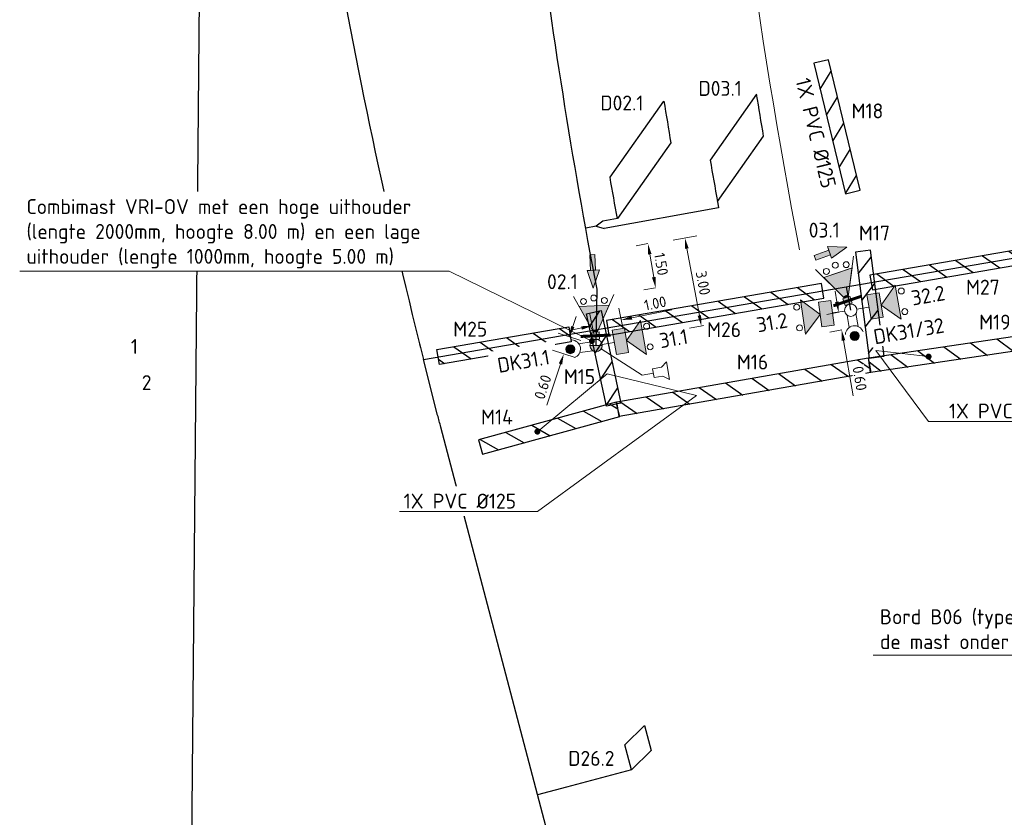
# Model space of a CAD drawing. Header units: metres. Extents: x 196669 to 197684, y 355211 to 356669.
# Tile 5 of 18: x 197022 to 197055, y 355585 to 355611. Entities that reach past the tile are written whole.
import ezdxf
from ezdxf import colors
from ezdxf.entities.mleader import LeaderData, LeaderLine
from ezdxf.enums import TextEntityAlignment as Align
from ezdxf.math import Vec2, Vec3

# ---------------------------------------------------------------- set-up
doc = ezdxf.new("R2010")
doc.units = ezdxf.units.M
doc.layers.get('Defpoints').update_dxf_attribs({"color": 151})
for name, color, linetype, lineweight in [('B-WE-KL-MANTELBUIS-T25', 7, 'Continuous', 18), ('B-WE-OG-BEBOUWING_HUISNUMMER-T35', 252, 'Continuous', 9), ('N-WE-KL-MANTELBUIS-G', 4, 'Continuous', 30), ('N-WE-KL-MANTELBUIS-T25', 4, 'Continuous', 25), ('N-WE-KL-VRI_KABEL-G', 30, 'Continuous', 30), ('N-WE-KL-VRI_UITSLIJPER-G', 130, 'Continuous', 30), ('N-WE-VW-VRI-ONTRUIMINGSTIJDEN_OTTO-G', 7, 'Continuous', 25), ('N-WE-VW-VRI-SYMBOOL-G', 7, 'Continuous', 13), ('N-WE-VW-VRI-T25', 7, 'Continuous', 20), ('N-WE-VW-VRI_DETECTIELUS-G', 3, 'Continuous', 30), ('N-WE-VW-VRI_DETECTIELUS-T25', 7, 'Continuous', 30), ('N01-WE-VH-KANTOPSLUITING_TROTTOIRBAND_180X200-G', 5, 'Continuous', 18), ('V-WE-KL-MANTELBUIS-G', 1, 'Continuous', 30), ('V-WE-KL-MANTELBUIS-T25', 1, 'Continuous', 25)]:
    doc.layers.add(name, color=color, linetype=linetype, lineweight=lineweight)
doc.layers.add('VRI-Lantaarn', color=7, linetype='Continuous', lineweight=0, true_color=0x000000)
doc.styles.add('NLCS-ISO-M200-T18', font='NLCS-ISO.ttf', dxfattribs={"height": 0.36})
doc.styles.add('NLCS-ISO-M200-T25', font='NLCS-ISO.ttf', dxfattribs={"height": 0.5})
doc.dimstyles.new('NLCS-M200-T18-PIJL_L2_H1', dxfattribs={"dimscale": 0.2, "dimtxt": 2.5, "dimasz": 1.8, "dimexe": 2, "dimexo": 2, "dimgap": 0.7, "dimtad": 1, "dimzin": 0, "dimdsep": 46, "dimtxsty": 'NLCS-ISO-M200-T18', "dimcen": 0, "dimdle": 2, "dimclrd": 256, "dimclre": 256, "dimclrt": 256, "dimadec": 1, "dimazin": 0, "dimtfac": 1, "dimtdec": 3, "dimtofl": 0, "dimtmove": 0, "dimatfit": 3, "dimfxl": 2, "dimfxlon": 1, "dimtfillclr": 256, "dimtolj": 1, "dimtzin": 0, "dimlwd": -1, "dimlwe": -1, "dimarcsym": 0})

# ---------------------------------------------------------------- blocks, each defined once
blk = doc.blocks.new('Combinatiemast openbare verlichting_2')
at = {"layer": 'N-WE-VW-VRI-SYMBOOL-G', "linetype": 'Continuous'}
blk.add_hatch(color=256, dxfattribs=at).paths.add_polyline_path([(-0.207, 0, 1), (0.207, 0)])
at = {"layer": 'N-WE-VW-VRI-SYMBOOL-G'}
blk.add_line((-0.207, 0), (0.207, 0), dxfattribs=at)
for start, end in [(360, 180), (180, 360)]:
    blk.add_arc((0, 0), 0.207, start, end, dxfattribs=at)
blk = doc.blocks.new('A$C98d8e760')
at = {"layer": 'N-WE-VW-VRI-SYMBOOL-G'}
for p, q in [((0.826, 0), (1.405, 0.579)), ((0.413, 0), (0, 0)), ((0.826, 0), (1.405, -0.579))]:
    blk.add_line(p, q, dxfattribs=at)
at = {"layer": 'N-WE-VW-VRI-SYMBOOL-G', "flags": 128}
for points in [[(0.413, 0.413), (0.826, 0.413), (0.826, -0.413), (0.413, -0.413)], [(0.826, 0), (1.405, 0.579), (1.405, -0.579)]]:
    blk.add_lwpolyline(points, close=True, dxfattribs=at)
at = {"layer": 'N-WE-VW-VRI-SYMBOOL-G'}
for centre in [(1.571, 0.35), (1.571, -0.35)]:
    blk.add_circle(centre, 0.1, dxfattribs=at)
at = {"layer": 'N-WE-VW-VRI-SYMBOOL-G', "extrusion": (0, 0, -1)}
blk.add_solid([(-0.413, 0.413), (-0.826, 0.413), (-0.413, -0.413), (-0.826, -0.413)], dxfattribs=at)
at = {"layer": 'N-WE-VW-VRI-SYMBOOL-G'}
blk.add_solid([(0.826, 0), (1.405, 0.579), (1.405, -0.579)], dxfattribs=at)
blk = doc.blocks.new('Drukknop met waitsignalering_1')
at = {"layer": 'N-WE-VW-VRI-SYMBOOL-G', "linetype": 'Continuous', "extrusion": (0, 0, -1)}
blk.add_hatch(color=256, dxfattribs=at).paths.add_polyline_path([(-1.018, 0.002, 1), (-0.718, 0.002, 1)])
at = {"layer": 'N-WE-VW-VRI-SYMBOOL-G'}
for p, q in [((0.134, 0.157), (0.574, 0.157)), ((0.15, -0.143), (0.565, -0.143))]:
    blk.add_line(p, q, dxfattribs=at)
blk.add_circle((0.868, 0.002), 0.15, dxfattribs=at)
blk.add_arc((0.836, 0), 0.306, 101.0944, 258.9056, dxfattribs=at)
blk = doc.blocks.new('Rateltikker_1')
at = {"layer": 'N-WE-VW-VRI-SYMBOOL-G', "flags": 128}
blk.add_lwpolyline([(2.079, 0.879), (2.303, 0.99), (2.193, 0.4), (2.024, 0.584), (1.729, 0.639), (1.784, 0.934)], close=True, dxfattribs=at)
blk.add_lwpolyline([(1.757, 0.787), (1.383, 0.857), (0, 0)], dxfattribs=at)
blk = doc.blocks.new('A$C66B47F79_1')
at = {"layer": 'VRI-Lantaarn', "linetype": 'Continuous'}
blk.add_line((0, -0.5), (0, 0.5), dxfattribs=at)
at = {"layer": 'VRI-Lantaarn', "linetype": 'Continuous', "const_width": 0.1, "flags": 128}
blk.add_lwpolyline([(0, 0.5), (0, -0.5)], dxfattribs=at)
blk = doc.blocks.new('Lantaarn 3 x 200 mm LED2 met achtergrondschild (gemotoriseerd verkeer)_1')
at = {"layer": 'N-WE-VW-VRI-SYMBOOL-G', "linetype": 'Continuous'}
h = blk.add_hatch(color=256, dxfattribs=at)
h.paths.add_polyline_path([(0, -0.123), (0, 0.123), (0.245, 0.123), (0.245, -0.123)])
h.paths.add_polyline_path([(0.301, 0.089, -0.116434), (0.323, 0, -0.116434), (0.301, -0.089), (1.123, -0.5), (1.123, 0), (1.123, 0.5)])
blk.add_hatch(color=256, dxfattribs=at).paths.add_polyline_path([(0.323, 0, 0.116434), (0.301, 0.089), (0.245, 0.061), (0.245, -0.061), (0.301, -0.089, 0.116434)])
at = {"layer": 'N-WE-VW-VRI-SYMBOOL-G'}
for p, q in [((0.245, 0.061), (1.473, 0.675)), ((1.123, 0.5), (0.245, 0.061)), ((1.123, 0), (1.123, 0.5)), ((1.123, 0.5), (1.123, -0.5)), ((0.123, -0.123), (0.123, 0.123)), ((1.123, 0), (1.123, -0.5)), ((1.123, -0.5), (0.245, -0.061)), ((1.473, -0.675), (0.245, -0.061))]:
    blk.add_line(p, q, dxfattribs=at)
for centre in [(1.288, 0.35), (1.388, 0), (1.288, -0.35)]:
    blk.add_circle(centre, 0.1, dxfattribs=at)
blk.add_3dface([(0, 0.123), (0, -0.123), (0.245, -0.123), (0.245, 0.123)], dxfattribs=at)
blk.add_blockref('A$C66B47F79_1', (0.123, 0), dxfattribs=at)
blk = doc.blocks.new('A$Ce4ad6665')
at = {"layer": 'N-WE-VW-VRI-SYMBOOL-G'}
for p, q in [((0.09, 0.564), (0.09, 0.041)), ((-0.008, -0.564), (0.227, 0.041)), ((0.227, 0.041), (0.09, 0.041)), ((0.227, 0.041), (0.09, 0.041))]:
    blk.add_line(p, q, dxfattribs=at)
at = {"layer": 'N-WE-VW-VRI-SYMBOOL-G', "flags": 128}
for points in [[(0.09, 0.564), (-0.075, 0.564), (-0.075, 0.041), (0.09, 0.041)], [(-0.192, 0.041), (-0.008, -0.564), (0.227, 0.041)]]:
    blk.add_lwpolyline(points, close=True, dxfattribs=at)
at = {"layer": 'N-WE-VW-VRI-SYMBOOL-G'}
blk.add_solid([(0.09, 0.564), (-0.075, 0.564), (0.09, 0.041), (-0.075, 0.041)], dxfattribs=at)
at = {"layer": 'N-WE-VW-VRI-SYMBOOL-G', "extrusion": (0, 0, -1)}
blk.add_solid([(0.192, 0.041), (0.008, -0.564), (-0.227, 0.041)], dxfattribs=at)
blk = doc.blocks.new('_Dot')
at = {"color": 0, "linetype": 'ByBlock', "lineweight": -2}
blk.add_line((-0.5, 0), (-1, 0), dxfattribs=at)
at = {"color": 0, "linetype": 'ByBlock', "const_width": 0.5}
blk.add_lwpolyline([(-0.25, 0, 1), (0.25, 0, 1)], format="xyb", close=True, dxfattribs=at)
blk = doc.blocks.new('*D103')
at = {"layer": 'Defpoints', "color": 0, "transparency": 16777216}
for p in [(197049.783, 355601.545), (197049.481, 355600.885), (197049.884, 355600.954)]:
    blk.add_point(p, dxfattribs=at)
at = {"layer": 'N-WE-VW-VRI-T25', "transparency": 16777216}
for p, q in [((197049.318, 355601.831), (197049.257, 355602.186)), ((197049.388, 355601.478), (197048.985, 355601.408)), ((197049.49, 355600.886), (197049.086, 355600.817)), ((197049.542, 355600.53), (197049.86, 355598.681))]:
    blk.add_line(p, q, dxfattribs=at)
for points in [[(197049.377, 355601.841), (197049.259, 355601.821), (197049.379, 355601.476)], [(197049.601, 355600.54), (197049.483, 355600.52), (197049.481, 355600.885)]]:
    blk.add_solid(points, dxfattribs=at)
at = {"layer": 'N-WE-VW-VRI-T25', "transparency": 16777216, "insert": (197050.084, 355599.263), "char_height": 0.36, "attachment_point": 5, "rotation": 279.7622, "style": 'NLCS-ISO-M200-T18', "bg_fill": 3, "box_fill_scale": 1.1, "bg_fill_color": 256, "bg_fill_true_color": 13158600, "bg_fill_transparency": 0}
blk.add_mtext('\\A1;0.60', dxfattribs=at)
blk = doc.blocks.new('*D104')
at = {"layer": 'Defpoints', "color": 0, "transparency": 16777216}
for p in [(197040.176, 355600.087), (197041.256, 355600.363), (197041.068, 355599.793)]:
    blk.add_point(p, dxfattribs=at)
at = {"layer": 'N-WE-VW-VRI-T25', "transparency": 16777216}
for p, q in [((197040.476, 355600.999), (197040.589, 355601.341)), ((197040.744, 355600.532), (197039.984, 355600.782)), ((197040.556, 355599.962), (197039.796, 355600.212)), ((197040.063, 355599.745), (197039.609, 355598.365))]:
    blk.add_line(p, q, dxfattribs=at)
for points in [[(197040.419, 355601.018), (197040.533, 355600.98), (197040.364, 355600.657)], [(197040.006, 355599.764), (197040.12, 355599.727), (197040.176, 355600.087)]]:
    blk.add_solid(points, dxfattribs=at)
at = {"layer": 'N-WE-VW-VRI-T25', "transparency": 16777216, "insert": (197039.472, 355598.974), "char_height": 0.36, "attachment_point": 5, "rotation": 71.7666, "style": 'NLCS-ISO-M200-T18', "bg_fill": 3, "box_fill_scale": 1.1, "bg_fill_color": 256, "bg_fill_true_color": 13158600, "bg_fill_transparency": 0}
blk.add_mtext('\\A1;0.60', dxfattribs=at)
blk = doc.blocks.new('*D98')
at = {"layer": 'Defpoints', "color": 0, "transparency": 16777216}
for p in [(197042.103, 355601.221), (197042.236, 355600.561), (197041.256, 355600.363)]:
    blk.add_point(p, dxfattribs=at)
at = {"layer": 'N-WE-VW-VRI-T25', "transparency": 16777216}
for p, q in [((197041.177, 355600.755), (197041.044, 355601.416)), ((197042.157, 355600.953), (197042.024, 355601.613)), ((197042.456, 355601.292), (197043.789, 355601.561)), ((197040.77, 355600.952), (197040.417, 355600.881))]:
    blk.add_line(p, q, dxfattribs=at)
for points in [[(197042.444, 355601.351), (197042.468, 355601.233), (197042.103, 355601.221)], [(197040.758, 355601.011), (197040.782, 355600.894), (197041.123, 355601.023)]]:
    blk.add_solid(points, dxfattribs=at)
at = {"layer": 'N-WE-VW-VRI-T25', "transparency": 16777216, "insert": (197043.236, 355601.776), "char_height": 0.36, "attachment_point": 5, "rotation": 11.3927, "style": 'NLCS-ISO-M200-T18', "bg_fill": 3, "box_fill_scale": 1.1, "bg_fill_color": 256, "bg_fill_true_color": 13158600, "bg_fill_transparency": 0}
blk.add_mtext('\\A1;1.00', dxfattribs=at)
blk = doc.blocks.new('*D101')
at = {"layer": 'Defpoints', "color": 0, "transparency": 16777216}
for p in [(197044.232, 355603.966), (197040.708, 355603.31), (197041.256, 355600.363)]:
    blk.add_point(p, dxfattribs=at)
at = {"layer": 'N-WE-VW-VRI-T25', "transparency": 16777216}
for p, q in [((197043.839, 355603.892), (197044.625, 355604.039)), ((197044.715, 355601.373), (197044.298, 355603.612)), ((197044.387, 355600.946), (197045.174, 355601.092))]:
    blk.add_line(p, q, dxfattribs=at)
for points in [[(197044.357, 355603.623), (197044.239, 355603.601), (197044.232, 355603.966)], [(197044.774, 355601.384), (197044.656, 355601.362), (197044.78, 355601.019)]]:
    blk.add_solid(points, dxfattribs=at)
at = {"layer": 'N-WE-VW-VRI-T25', "transparency": 16777216, "insert": (197044.838, 355602.459), "char_height": 0.36, "attachment_point": 5, "rotation": 280.5383, "style": 'NLCS-ISO-M200-T18'}
blk.add_mtext('\\A1;3.00', dxfattribs=at)
blk = doc.blocks.new('*D832')
at = {"layer": 'Defpoints', "color": 0, "transparency": 16777216}
for p in [(197043.177, 355603.808), (197043.249, 355602.298), (197043.432, 355602.33)]:
    blk.add_point(p, dxfattribs=at)
at = {"layer": 'N-WE-VW-VRI-T25', "transparency": 16777216}
for p, q in [((197042.994, 355603.777), (197042.6, 355603.709)), ((197043.055, 355603.422), (197043.188, 355602.653)), ((197043.249, 355602.298), (197042.854, 355602.231))]:
    blk.add_line(p, q, dxfattribs=at)
for points in [[(197043.114, 355603.432), (197042.996, 355603.412), (197042.994, 355603.777)], [(197043.247, 355602.663), (197043.128, 355602.643), (197043.249, 355602.298)]]:
    blk.add_solid(points, dxfattribs=at)
at = {"layer": 'N-WE-VW-VRI-T25', "transparency": 16777216, "insert": (197043.437, 355603.092), "char_height": 0.36, "attachment_point": 5, "rotation": 279.7622, "style": 'NLCS-ISO-M200-T18'}
blk.add_mtext('\\A1;1.50', dxfattribs=at)
blk = doc.blocks.new('Richtingspijl in verkeerslicht_3')
at = {"layer": 'N-WE-VW-VRI-SYMBOOL-G'}
for p, q in [((0.083, 0.523), (-0.083, 0.523)), ((-0.083, 0.523), (-0.083, 0)), ((0.083, 0.523), (0.083, 0)), ((-0.2, 0), (-0.016, -0.605)), ((-0.083, 0), (-0.2, 0)), ((-0.083, 0), (-0.2, 0)), ((-0.016, -0.605), (0.219, 0)), ((0.219, 0), (0.083, 0)), ((0.219, 0), (0.083, 0))]:
    blk.add_line(p, q, dxfattribs=at)
at = {"layer": 'N-WE-VW-VRI-SYMBOOL-G', "flags": 128}
for points in [[(0.083, 0.523), (-0.083, 0.523), (-0.083, 0), (0.083, 0)], [(-0.2, 0), (-0.016, -0.605), (0.219, 0)]]:
    blk.add_lwpolyline(points, close=True, dxfattribs=at)
at = {"layer": 'N-WE-VW-VRI-SYMBOOL-G'}
blk.add_solid([(0.083, 0.523), (-0.083, 0.523), (0.083, 0), (-0.083, 0)], dxfattribs=at)
at = {"layer": 'N-WE-VW-VRI-SYMBOOL-G', "extrusion": (0, 0, -1)}
blk.add_solid([(0.2, 0), (0.016, -0.605), (-0.219, 0)], dxfattribs=at)
blk = doc.blocks.new('Universeelmast_1')
at = {"layer": 'N-WE-VW-VRI-SYMBOOL-G'}
blk.add_circle((0, 0), 0.207, dxfattribs=at)

msp = doc.modelspace()

# ---------------------------------------------------------------- hatches: boundary and pattern name
at = {"layer": 'N-WE-KL-MANTELBUIS-G'}
h = msp.add_hatch(dxfattribs=at)
h.set_pattern_fill('ANSI31', color=256, scale=0.2, angle=279.7621624)
h.paths.add_polyline_path([(197057.581, 355603.445), (197057.496, 355603.938), (197050.428, 355602.722), (197050.512, 355602.229)])
h = msp.add_hatch(dxfattribs=at)
h.set_pattern_fill('ANSI31', color=256, scale=0.2, angle=279.7621624)
h.paths.add_polyline_path([(197048.888, 355601.95), (197048.803, 355602.442), (197041.604, 355601.204), (197041.689, 355600.711)])
h = msp.add_hatch(dxfattribs=at)
h.set_pattern_fill('ANSI31', color=256, scale=0.2, angle=279.7621624)
h.paths.add_polyline_path([(197036.012, 355599.734), (197035.927, 355600.227), (197040.342, 355600.987), (197040.427, 355600.494)])
at = {"layer": 'V-WE-KL-MANTELBUIS-G'}
h = msp.add_hatch(dxfattribs=at)
h.set_pattern_fill('ANSI31', color=256, scale=0.2, angle=193.6431556)
h.paths.add_polyline_path([(197049.039, 355609.936), (197048.553, 355609.818), (197049.613, 355605.449), (197050.099, 355605.567)])
h = msp.add_hatch(dxfattribs=at)
h.set_pattern_fill('ANSI31', color=256, scale=0.2, angle=7.3636645)
h.paths.add_polyline_path([(197049.944, 355603.489), (197050.402, 355599.945), (197050.898, 355600.009), (197050.44, 355603.553)])
h = msp.add_hatch(dxfattribs=at)
h.set_pattern_fill('ANSI31', color=256, scale=0.2, angle=12.0444535)
h.paths.add_polyline_path([(197040.941, 355601.431), (197041.429, 355601.535), (197042.09, 355598.437), (197041.601, 355598.333)])
h = msp.add_hatch(dxfattribs=at)
h.set_pattern_fill('ANSI31', color=256, scale=0.2, angle=278.42205495)
h.paths.add_polyline_path([(197050.376, 355599.951), (197060.095, 355601.39), (197060.169, 355600.896), (197050.45, 355599.457)])
h = msp.add_hatch(dxfattribs=at)
h.set_pattern_fill('ANSI31', color=256, scale=0.2, angle=279.9350561)
h.paths.add_polyline_path([(197041.948, 355598.475), (197050.37, 355599.95), (197050.456, 355599.458), (197042.034, 355597.983)])
h = msp.add_hatch(dxfattribs=at)
h.set_pattern_fill('ANSI31', color=256, scale=0.2, angle=285.3827541)
h.paths.add_polyline_path([(197037.324, 355597.204), (197037.457, 355596.722), (197042.057, 355597.988), (197041.925, 355598.47)])

# ---------------------------------------------------------------- linework, layer by layer
at = {"layer": 'N-WE-KL-MANTELBUIS-G', "flags": 128}
for points in [[(197057.581, 355603.445), (197057.496, 355603.938), (197050.428, 355602.722), (197050.512, 355602.229)], [(197048.888, 355601.95), (197048.803, 355602.442), (197041.604, 355601.204), (197041.689, 355600.711)], [(197036.012, 355599.734), (197035.927, 355600.227), (197040.342, 355600.987), (197040.427, 355600.494)]]:
    msp.add_lwpolyline(points, close=True, dxfattribs=at)
at = {"layer": 'N-WE-KL-VRI_KABEL-G', "flags": 128}
for points in [[(197032.212, 355615.508, 0.018486), (197035.213, 355600.956, 0.001359), (197035.476, 355599.896)], [(197041.292, 355602.25, -0.016537), (197039.223, 355615.353, -0.016537)], [(197048.546, 355565.55), (197048.275, 355564.998), (197044.868, 355564.162), (197036.058, 355597.631, -0.00052), (197035.952, 355598.035, -0.00052)]]:
    msp.add_lwpolyline(points, format="xyb", dxfattribs=at)
for points in [[(197041.478, 355604.526), (197041.255, 355604.359), (197041.523, 355604.28)], [(197041.255, 355604.359), (197040.911, 355604.291)], [(197050.47, 355602.475), (197061.14, 355604.311)], [(197048.845, 355602.196), (197050.47, 355602.475)], [(197040.385, 355600.74), (197048.845, 355602.196)], [(197041.256, 355600.363), (197041.292, 355602.25)], [(197049.783, 355601.545), (197049.647, 355602.334)], [(197035.476, 355599.896), (197040.385, 355600.74)], [(197035.952, 355598.035), (197035.476, 355599.896)], [(197040.265, 355585.577), (197039.298, 355585.322)]]:
    msp.add_lwpolyline(points, dxfattribs=at)
at = {"layer": 'N-WE-KL-VRI_UITSLIJPER-G', "flags": 128}
for points in [[(197045.321, 355605.192), (197045.361, 355604.973), (197041.523, 355604.28)], [(197041.97, 355604.615), (197041.478, 355604.526)], [(197042.441, 355586.15), (197040.265, 355585.577)]]:
    msp.add_lwpolyline(points, dxfattribs=at)
at = {"layer": 'N-WE-VW-VRI-ONTRUIMINGSTIJDEN_OTTO-G', "color": 254}
msp.add_lwpolyline([(197027.418, 355551.501), (197097.19, 355551.501), (197097.807, 355619.396), (197028.035, 355619.396)], close=True, dxfattribs=at)
at = {"layer": 'N-WE-VW-VRI_DETECTIELUS-G', "flags": 128}
for points in [[(197045.321, 355605.192), (197046.866, 355607.379, -0.00183), (197046.632, 355608.78), (197045.076, 355606.578, 0.001794)], [(197041.97, 355604.615, -0.001764), (197041.725, 355606.001), (197043.528, 355608.554, 0.001803), (197043.761, 355607.149)]]:
    msp.add_lwpolyline(points, format="xyb", close=True, dxfattribs=at)
msp.add_lwpolyline([(197042.441, 355586.15), (197042.22, 355586.987), (197042.878, 355587.637), (197043.098, 355586.799)], close=True, dxfattribs=at)
at = {"layer": 'V-WE-KL-MANTELBUIS-G', "flags": 128}
for points in [[(197049.039, 355609.936), (197048.553, 355609.818), (197049.613, 355605.449), (197050.099, 355605.567)], [(197049.944, 355603.489), (197050.402, 355599.945), (197050.898, 355600.009), (197050.44, 355603.553)], [(197040.941, 355601.431), (197041.429, 355601.535), (197042.09, 355598.437), (197041.601, 355598.333)], [(197050.376, 355599.951), (197060.095, 355601.39), (197060.169, 355600.896), (197050.45, 355599.457)], [(197041.948, 355598.475), (197050.37, 355599.95), (197050.456, 355599.458), (197042.034, 355597.983)], [(197037.324, 355597.204), (197037.457, 355596.722), (197042.057, 355597.988), (197041.925, 355598.47)]]:
    msp.add_lwpolyline(points, close=True, dxfattribs=at)

# ---------------------------------------------------------------- block references
for name, p, rotation in [('A$Ce4ad6665', (197049.121, 355603.482), 108.8672322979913), ('A$C98d8e760', (197049.986, 355601.58), 9.758354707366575), ('A$C98d8e760', (197049.578, 355601.517), 187.8914014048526), ('A$C98d8e760', (197041.459, 355600.398), 9.756790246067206)]:
    msp.add_blockref(name, p, dxfattribs=dict(rotation=rotation))
at = {"layer": 'N-WE-VW-VRI-SYMBOOL-G'}
for name, p, rotation in [('Lantaarn 3 x 200 mm LED2 met achtergrondschild (gemotoriseerd verkeer)_1', (197049.716, 355601.741), 108.8672322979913), ('Lantaarn 3 x 200 mm LED2 met achtergrondschild (gemotoriseerd verkeer)_1', (197041.246, 355600.57), 92.75774379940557), ('Drukknop met waitsignalering_1', (197049.783, 355601.545), 278.8672322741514), ('Drukknop met waitsignalering_1', (197041.256, 355600.363), 187.9077888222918)]:
    msp.add_blockref(name, p, dxfattribs=dict(at, rotation=rotation))
msp.add_blockref('Combinatiemast openbare verlichting_2', (197041.256, 355600.363), dxfattribs=at)
at = {"layer": 'N-WE-VW-VRI-SYMBOOL-G', "xscale": -1, "rotation": 179.16966167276}
msp.add_blockref('Rateltikker_1', (197041.43, 355600.252), dxfattribs=at)

# ---------------------------------------------------------------- texts
at = {"layer": 'B-WE-OG-BEBOUWING_HUISNUMMER-T35', "style": 'NLCS-ISO-M200-T25'}
for s, p in [('1', (197025.798, 355600.334)), ('2', (197026.208, 355599.122))]:
    msp.add_text(s, height=0.5, dxfattribs=at).set_placement(p, align=Align.MIDDLE)

# ---------------------------------------------------------------- next in the draw order: texts
at = {"layer": 'B-WE-KL-MANTELBUIS-T25', "insert": (197048.415, 355609.37), "char_height": 0.5, "width": 3.83913, "attachment_point": 1, "rotation": 283.6432, "style": 'NLCS-ISO-M200-T25', "bg_fill": 3, "box_fill_scale": 1.2, "bg_fill_color": 256, "bg_fill_transparency": 0}
msp.add_mtext('1X PVC %%C125', dxfattribs=at)
at = {"layer": 'N-WE-KL-MANTELBUIS-T25', "insert": (197053.646, 355602.569), "char_height": 0.5, "width": 0.64381, "attachment_point": 1, "style": 'NLCS-ISO-M200-T25', "bg_fill": 3, "box_fill_scale": 1.2, "bg_fill_color": 256, "bg_fill_transparency": 0}
msp.add_mtext('M27', dxfattribs=at)
at = {"layer": 'N-WE-VW-VRI-T25', "char_height": 0.5, "attachment_point": 2, "style": 'NLCS-ISO-M200-T25', "bg_fill": 3, "box_fill_scale": 1.2, "bg_fill_color": 256, "bg_fill_transparency": 0}
for s, insert in [('03.1', (197048.897, 355604.48)), ('02.1', (197040.131, 355602.752))]:
    msp.add_mtext(s, dxfattribs=dict(at, insert=insert))
at = {"layer": 'N-WE-VW-VRI-T25', "char_height": 0.5, "attachment_point": 2, "rotation": 9.7622, "style": 'NLCS-ISO-M200-T25', "bg_fill": 3, "box_fill_scale": 1.2, "bg_fill_color": 256, "bg_fill_transparency": 0}
for s, insert in [('32.2', (197052.332, 355602.288)), ('31.2', (197047.107, 355601.381)), ('DK31/32', (197051.686, 355601.097)), ('31.1', (197043.81, 355600.845))]:
    msp.add_mtext(s, dxfattribs=dict(at, insert=insert))
at = {"layer": 'N-WE-VW-VRI-T25', "insert": (197038.786, 355600.087), "char_height": 0.5, "attachment_point": 2, "rotation": 9.7622, "style": 'NLCS-ISO-M200-T25', "bg_fill": 2}
msp.add_mtext('DK31.1', dxfattribs=at)
at = {"layer": 'N-WE-VW-VRI_DETECTIELUS-T25', "char_height": 0.5, "attachment_point": 2, "style": 'NLCS-ISO-M200-T25', "bg_fill": 3, "box_fill_scale": 1.2, "bg_fill_color": 256, "bg_fill_transparency": 0}
for s, insert in [('D03.1', (197045.411, 355609.226)), ('D02.1', (197042.12, 355608.738)), ('D26.2', (197041.098, 355586.787))]:
    msp.add_mtext(s, dxfattribs=dict(at, insert=insert))
at = {"layer": 'V-WE-KL-MANTELBUIS-T25', "char_height": 0.5, "attachment_point": 1, "style": 'NLCS-ISO-M200-T25', "bg_fill": 3, "box_fill_scale": 1.2, "bg_fill_color": 256, "bg_fill_transparency": 0}
for s, insert, width in [('M18', (197049.81, 355608.472), 0.64381), ('M17', (197050.059, 355604.382), 0.66975), ('M19', (197054.084, 355601.398), 0.64381), ('M16', (197045.97, 355600.063), 0.64381), ('M15', (197040.176, 355599.574), 0.64381), ('M14', (197037.407, 355598.219), 0.64381)]:
    msp.add_mtext(s, dxfattribs=dict(at, insert=insert, width=width))

# ---------------------------------------------------------------- next in the draw order: leaders
at = {"layer": 'N-WE-VW-VRI-T25'}
ml = msp.add_multileader_mtext('Standard', dxfattribs=at)
ml.set_content('1X PVC %%C125', color=256, style='NLCS-ISO-M200-T25')
ml.set_leader_properties(color=256, linetype='ByLayer', lineweight=-1)
ml.set_arrow_properties(name='DOT')
ml.build(insert=Vec2(0, 0))
ml.multileader.update_dxf_attribs({"text_left_attachment_type": 5, "text_right_attachment_type": 5, "dogleg_length": 0.5, "arrow_head_size": 0.2})
ctx = ml.context
ctx.base_point, ctx.char_height, ctx.arrow_head_size, ctx.landing_gap_size, ctx.plane_origin, ctx.plane_x_axis, ctx.plane_y_axis = Vec3(197052.89, 355597.821), 0.5, 0.2, 0.18, Vec3(197056.958, 355614.319), Vec3(1, 0.000151), Vec3(-0.000151, 1)
ctx.left_attachment, ctx.right_attachment = 5, 5
notes = []
notes.append((ctx, [(0, (1, 1, 0), (197052.39, 355597.821), (1, 0.000151), 0.5, [(0, [(197052.39, 355599.994), (197050.622, 355600.195)], 0, [])])]))
ctx.mtext.insert, ctx.mtext.text_direction, ctx.mtext.rotation, ctx.mtext.width, ctx.mtext.defined_height, ctx.mtext.flow_direction = Vec3(197053.07, 355598.421), Vec3(1, 0.000151), 0.000151, 3.90032, 0.659, 5
ctx.mtext.has_bg_fill, ctx.mtext.bg_color, ctx.mtext.bg_scale_factor, ctx.mtext.bg_transparency, ctx.mtext.use_window_bg_color = 1, -1023410167, 1.5, 0, 1
ml = msp.add_multileader_mtext('Standard', dxfattribs=at)
ml.set_content('Bord B06 (type I) en bord G11 (type I) op de mast onder het amatuur plaatsen', color=256, style='NLCS-ISO-M200-T25')
ml.set_leader_properties(color=256, linetype='ByLayer', lineweight=-1)
ml.set_arrow_properties(name='DOT')
ml.build(insert=Vec2(0, 0))
ml.multileader.update_dxf_attribs({"text_left_attachment_type": 5, "text_right_attachment_type": 5, "dogleg_length": 0.5, "arrow_head_size": 0.2})
ctx = ml.context
ctx.base_point, ctx.char_height, ctx.arrow_head_size, ctx.landing_gap_size, ctx.plane_origin, ctx.plane_x_axis, ctx.plane_y_axis = Vec3(197050.579, 355589.997), 0.5, 0.2, 0.18, Vec3(197086.929, 355603.429), Vec3(1, 0.000151), Vec3(-0.000151, 1)
ctx.left_attachment, ctx.right_attachment = 5, 5
notes.append((ctx, [(1, (1, 1, 0), (197063.739, 355589.999), (-1, -0.000151), 0.5, [(2, [(197067.86, 355593.781)], 0, [])])]))
ctx.mtext.insert, ctx.mtext.text_direction, ctx.mtext.rotation, ctx.mtext.width, ctx.mtext.defined_height, ctx.mtext.flow_direction = Vec3(197050.759, 355591.53), Vec3(1, 0.000151), 0.000151, 12.40066, 0.659, 5
ctx.mtext.has_bg_fill, ctx.mtext.bg_color, ctx.mtext.bg_scale_factor, ctx.mtext.bg_transparency, ctx.mtext.use_window_bg_color = 1, -1023410167, 1.5, 0, 1
for ctx, leaders in notes:
    for number, flags, end, landing, length, lines in leaders:
        leader = LeaderData()
        leader.index, (leader.has_last_leader_line, leader.has_dogleg_vector, leader.attachment_direction) = number, flags
        leader.last_leader_point, leader.dogleg_vector, leader.dogleg_length = Vec3(end), Vec3(landing), length
        for number, points, colour, breaks in lines:
            line = LeaderLine()
            line.index, line.vertices, line.color, line.breaks = number, Vec3.list(points), colors.encode_raw_color(colour), breaks
            leader.lines.append(line)
        ctx.leaders.append(leader)

# ---------------------------------------------------------------- next in the draw order: linework, layer by layer
at = {"layer": 'N01-WE-VH-KANTOPSLUITING_TROTTOIRBAND_180X200-G', "ltscale": 0.2}
msp.add_arc((197238.295, 355640.067), 193.7, 177.45839, 190.85951, dxfattribs=at)

# ---------------------------------------------------------------- next in the draw order: dimensions: what is measured, and where the dimension line sits
at = {"layer": 'N-WE-VW-VRI-T25'}
dim = msp.add_linear_dim(base=(197049.481, 355600.885), p1=(197049.783, 355601.545), p2=(197049.884, 355600.954), angle=279.7622, dimstyle='NLCS-M200-T18-PIJL_L2_H1', override={"dimtfill": 1}, dxfattribs=at)
dim.commit()
dim.dimension.update_dxf_attribs({"geometry": '*D103', "text_midpoint": (197049.769, 355599.209), "dimtype": 161})

# ---------------------------------------------------------------- next in the draw order: leaders
ml = msp.add_multileader_mtext('Standard', dxfattribs=at)
ml.set_content('Combimast VRI-OV met een hoge uithouder (lengte 2000mm, hoogte 8.00 m) en een lage uithouder (lengte 1000mm, hoogte 5.00 m)', color=256, style='NLCS-ISO-M200-T25')
ml.set_leader_properties(color=256, linetype='ByLayer', lineweight=-1)
ml.set_arrow_properties(name='DOT')
ml.build(insert=Vec2(0, 0))
ml.multileader.update_dxf_attribs({"text_left_attachment_type": 5, "text_right_attachment_type": 5, "dogleg_length": 0.5, "arrow_head_size": 0.2})
ctx = ml.context
ctx.base_point, ctx.char_height, ctx.arrow_head_size, ctx.landing_gap_size, ctx.plane_origin, ctx.plane_x_axis, ctx.plane_y_axis = Vec3(197022.005, 355602.853), 0.5, 0.2, 0.18, Vec3(197032.997, 355618.268), Vec3(1, -0.000151), Vec3(0.000151, 1)
ctx.left_attachment, ctx.right_attachment = 5, 5
notes = []
notes.append((ctx, [(0, (1, 1, 0), (197036.34, 355602.851), (-1, 0.000151), 0.5, [(2, [(197041.116, 355600.516)], 0, [])])]))
ctx.mtext.insert, ctx.mtext.text_direction, ctx.mtext.rotation, ctx.mtext.width, ctx.mtext.defined_height, ctx.mtext.flow_direction = Vec3(197022.185, 355605.269), Vec3(1, -0.000151), 6.283034, 13.56666, 0.659, 5
ctx.mtext.has_bg_fill, ctx.mtext.bg_color, ctx.mtext.bg_scale_factor, ctx.mtext.bg_transparency, ctx.mtext.use_window_bg_color = 1, -1023410167, 1.5, 0, 1
for ctx, leaders in notes:
    for number, flags, end, landing, length, lines in leaders:
        leader = LeaderData()
        leader.index, (leader.has_last_leader_line, leader.has_dogleg_vector, leader.attachment_direction) = number, flags
        leader.last_leader_point, leader.dogleg_vector, leader.dogleg_length = Vec3(end), Vec3(landing), length
        for number, points, colour, breaks in lines:
            line = LeaderLine()
            line.index, line.vertices, line.color, line.breaks = number, Vec3.list(points), colors.encode_raw_color(colour), breaks
            leader.lines.append(line)
        ctx.leaders.append(leader)

# ---------------------------------------------------------------- next in the draw order: block references
at = {"layer": 'N-WE-VW-VRI-SYMBOOL-G', "rotation": 358.0521942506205}
msp.add_blockref('Universeelmast_1', (197049.783, 355601.545), dxfattribs=at)

# ---------------------------------------------------------------- next in the draw order: texts
at = {"layer": 'N-WE-KL-MANTELBUIS-T25', "insert": (197036.475, 355601.163), "char_height": 0.5, "width": 0.64381, "attachment_point": 1, "style": 'NLCS-ISO-M200-T25', "bg_fill": 3, "box_fill_scale": 1.2, "bg_fill_color": 256, "bg_fill_transparency": 0}
msp.add_mtext('M25', dxfattribs=at)

# ---------------------------------------------------------------- next in the draw order: dimensions: what is measured, and where the dimension line sits
at = {"layer": 'N-WE-VW-VRI-T25'}
dim = msp.add_linear_dim(base=(197040.176, 355600.087), p1=(197041.256, 355600.363), p2=(197041.068, 355599.793), angle=251.7666, dimstyle='NLCS-M200-T18-PIJL_L2_H1', override={"dimtfill": 1}, dxfattribs=at)
dim.commit()
dim.dimension.update_dxf_attribs({"geometry": '*D104', "text_midpoint": (197039.776, 355598.874), "dimtype": 161})

# ---------------------------------------------------------------- next in the draw order: dimensions: what is measured, and where the dimension line sits
dim = msp.add_linear_dim(base=(197042.103, 355601.221), p1=(197041.256, 355600.363), p2=(197042.236, 355600.561), angle=11.3927, dimstyle='NLCS-M200-T18-PIJL_L2_H1', override={"dimtfill": 1}, dxfattribs=at)
dim.commit()
dim.dimension.update_dxf_attribs({"geometry": '*D98', "text_midpoint": (197043.299, 355601.462), "dimtype": 161})

# ---------------------------------------------------------------- next in the draw order: leaders
ml = msp.add_multileader_mtext('Standard', dxfattribs=at)
ml.set_content('1X PVC %%C125', color=256, style='NLCS-ISO-M200-T25')
ml.set_leader_properties(color=256, linetype='ByLayer', lineweight=-1)
ml.set_arrow_properties(name='DOT')
ml.build(insert=Vec2(0, 0))
ml.multileader.update_dxf_attribs({"text_left_attachment_type": 5, "text_right_attachment_type": 5, "dogleg_length": 0.5, "arrow_head_size": 0.2})
ctx = ml.context
ctx.base_point, ctx.char_height, ctx.arrow_head_size, ctx.landing_gap_size, ctx.plane_origin, ctx.plane_x_axis, ctx.plane_y_axis = Vec3(197034.632, 355594.804), 0.5, 0.2, 0.18, Vec3(197034.724, 355611.805), Vec3(1, -0.000151), Vec3(0.000151, 1)
ctx.left_attachment, ctx.right_attachment = 5, 5
notes = []
notes.append((ctx, [(0, (1, 1, 0), (197039.292, 355594.804), (-1, 0.000151), 0.5, [(1, [(197039.292, 355597.481), (197041.631, 355599.417), (197044.617, 355598.691)], 0, [])])]))
ctx.mtext.insert, ctx.mtext.text_direction, ctx.mtext.rotation, ctx.mtext.width, ctx.mtext.defined_height, ctx.mtext.flow_direction = Vec3(197034.812, 355595.404), Vec3(1, -0.000151), 6.283034, 3.90032, 0.659, 5
ctx.mtext.has_bg_fill, ctx.mtext.bg_color, ctx.mtext.bg_scale_factor, ctx.mtext.bg_transparency, ctx.mtext.use_window_bg_color = 1, -1023410167, 1.5, 0, 1
for ctx, leaders in notes:
    for number, flags, end, landing, length, lines in leaders:
        leader = LeaderData()
        leader.index, (leader.has_last_leader_line, leader.has_dogleg_vector, leader.attachment_direction) = number, flags
        leader.last_leader_point, leader.dogleg_vector, leader.dogleg_length = Vec3(end), Vec3(landing), length
        for number, points, colour, breaks in lines:
            line = LeaderLine()
            line.index, line.vertices, line.color, line.breaks = number, Vec3.list(points), colors.encode_raw_color(colour), breaks
            leader.lines.append(line)
        ctx.leaders.append(leader)

# ---------------------------------------------------------------- next in the draw order: block references
at = {"layer": 'N-WE-VW-VRI-SYMBOOL-G', "rotation": 2.584480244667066}
msp.add_blockref('Richtingspijl in verkeerslicht_3', (197041.153, 355602.886), dxfattribs=at)

# ---------------------------------------------------------------- next in the draw order: dimensions: what is measured, and where the dimension line sits
at = {"layer": 'N-WE-VW-VRI-T25'}
dim = msp.add_linear_dim(base=(197044.232, 355603.966), p1=(197041.256, 355600.363), p2=(197040.708, 355603.31), angle=100.5383, dimstyle='NLCS-M200-T18-PIJL_L2_H1', override={"dimtfill": 0}, dxfattribs=at)
dim.commit()
dim.dimension.update_dxf_attribs({"geometry": '*D101', "text_midpoint": (197044.523, 355602.4), "dimtype": 161})
dim = msp.add_aligned_dim(p1=(197043.177, 355603.808), p2=(197043.432, 355602.33), distance=-0.186, dimstyle='NLCS-M200-T18-PIJL_L2_H1', dxfattribs=at)
dim.commit()
dim.dimension.update_dxf_attribs({"geometry": '*D832', "text_midpoint": (197043.437, 355603.092)})

# ---------------------------------------------------------------- next in the draw order: texts
at = {"layer": 'N-WE-KL-MANTELBUIS-T25', "insert": (197044.975, 355601.145), "char_height": 0.5, "width": 0.64381, "attachment_point": 1, "style": 'NLCS-ISO-M200-T25', "bg_fill": 3, "box_fill_scale": 1.2, "bg_fill_color": 256, "bg_fill_transparency": 0}
msp.add_mtext('M26', dxfattribs=at)

doc.saveas('drawing.dxf')
